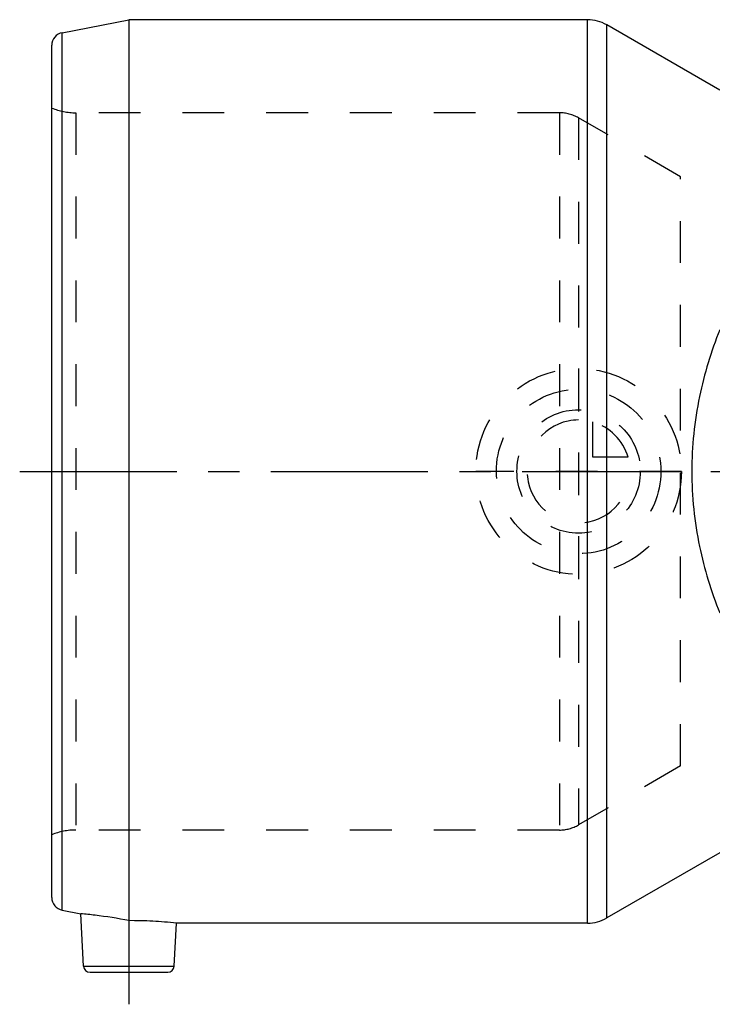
# Model space of a CAD drawing. Header units: millimetres. Extents: x 0 to 1000, y 0 to 1000.
# Tile 1 of 3: x 340 to 448, y 421 to 574. Entities that reach past the tile are written whole.
import ezdxf

# ---------------------------------------------------------------- set-up
doc = ezdxf.new("R2010")
doc.units = ezdxf.units.MM
doc.header["$LTSCALE"] = 65.185185
doc.linetypes.add('CENTER', pattern=[0.6, 0.375, -0.075, 0.075, -0.075])
doc.linetypes.add('HIDDEN', pattern=[0.2, 0.1, -0.1])
for name, color, linetype in [('ACHSEN_S', 7, 'CONTINUOUS'), ('KOERPER', 7, 'CONTINUOUS'), ('KONST.EL_MIT_GEO', 7, 'CONTINUOUS'), ('KONSTR_EL', 7, 'CONTINUOUS'), ('KURVEN', 7, 'CONTINUOUS')]:
    doc.layers.add(name, color=color, linetype=linetype)

msp = doc.modelspace()

# ---------------------------------------------------------------- linework, layer by layer
at = {"layer": 'ACHSEN_S', "color": 40, "linetype": 'CENTER'}
msp.add_line((340, 503.81), (660, 503.81), dxfattribs=at)
at = {"layer": 'KOERPER', "color": 8, "linetype": 'HIDDEN'}
msp.add_line((442.88, 458.01), (442.88, 549.62), dxfattribs=at)
at = {"layer": 'KOERPER', "color": 7, "linetype": 'Continuous'}
msp.add_line((357, 503.81), (357, 433.96), dxfattribs=at)
at = {"layer": 'KOERPER', "color": 40, "linetype": 'CENTER'}
msp.add_line((357, 433.96), (357, 420.94), dxfattribs=at)
at = {"layer": 'KOERPER', "color": 7, "linetype": 'Continuous'}
msp.add_arc((356.96, 363.39), 70.56, 83.9502, 89.9697, dxfattribs=at)
at = {"layer": 'KOERPER', "color": 8, "linetype": 'HIDDEN'}
msp.add_arc((356.99, 363.88), 70.07, 83.9291, 89.9909, dxfattribs=at)
at = {"layer": 'KOERPER', "color": 7, "linetype": 'Continuous'}
msp.add_open_spline([(357, 433.96), (355.26, 434.3), (352.77, 434.69), (350.26, 434.95), (349.52, 435.02)], degree=3, knots=[0, 0, 0, 0, 0.705811, 1, 1, 1, 1], dxfattribs=at)
at = {"layer": 'KONST.EL_MIT_GEO', "color": 7, "linetype": 'Continuous'}
for points, knots in [([(448.96, 525.82), (447.61, 522.48), (445.4, 515.25), (444.62, 507.72), (444.62, 503.81)], [0, 0, 0, 0, 0.479861, 1, 1, 1, 1]), ([(444.62, 503.81), (444.62, 499.91), (445.4, 492.37), (447.61, 485.15), (448.96, 481.81)], [0, 0, 0, 0, 0.520139, 1, 1, 1, 1])]:
    msp.add_open_spline(points, degree=3, knots=knots, dxfattribs=at)
at = {"layer": 'KONSTR_EL', "color": 7, "linetype": 'Continuous'}
for p, q in [((346.62, 572.04), (357, 574.06)), ((357, 574.06), (357, 503.81)), ((428.39, 574.06), (357, 574.06)), ((428.39, 433.56), (428.39, 574.06)), ((431.39, 434.37), (431.39, 573.26)), ((448.96, 563.12), (431.39, 573.26)), ((346.62, 435.58), (346.62, 572.04)), ((345, 437.54), (345, 570.08)), ((448.96, 444.51), (431.39, 434.37)), ((346.62, 435.58), (349.52, 435.02)), ((349.95, 426.89), (349.52, 435.02)), ((364.05, 426.89), (364.4, 433.56)), ((428.39, 433.56), (364.4, 433.56)), ((349.95, 426.89), (364.05, 426.89)), ((350.95, 425.94), (363.05, 425.94))]:
    msp.add_line(p, q, dxfattribs=at)
at = {"layer": 'KONSTR_EL', "color": 8, "linetype": 'HIDDEN'}
for p, q in [((348.74, 559.59), (348.74, 448.04)), ((424, 559.59), (348.74, 559.59)), ((424, 559.59), (424, 448.04)), ((427, 558.78), (427, 448.84)), ((442.88, 549.62), (427, 558.78)), ((442.88, 458.01), (427, 448.84)), ((424, 448.04), (348.74, 448.04))]:
    msp.add_line(p, q, dxfattribs=at)
at = {"layer": 'KONSTR_EL', "color": 7, "linetype": 'Continuous'}
for centre, radius, start, end in [((428.39, 568.06), 6, 60, 90), ((347, 570.08), 2, 101, 180), ((347, 437.54), 2, 180, 259), ((428.39, 439.56), 6, 270, 300), ((350.95, 426.94), 1, 183, 270), ((363.05, 426.94), 1, 270, 357)]:
    msp.add_arc(centre, radius, start, end, dxfattribs=at)
at = {"layer": 'KONSTR_EL', "color": 8, "linetype": 'HIDDEN'}
for centre, radius, start, end in [((348.74, 569.59), 10, 248.0484, 270), ((424, 553.59), 6, 60, 90), ((424, 454.04), 6, 270, 300), ((348.74, 438.04), 10, 90, 111.9516)]:
    msp.add_arc(centre, radius, start, end, dxfattribs=at)
at = {"layer": 'KURVEN', "color": 8, "linetype": 'HIDDEN'}
for p, q in [((427, 519.81), (427, 487.81)), ((429.2, 506.01), (429.2, 511.5)), ((434.69, 506.01), (429.2, 506.01)), ((443, 503.81), (411, 503.81))]:
    msp.add_line(p, q, dxfattribs=at)
for radius in [16, 12.8, 9.6]:
    msp.add_circle((427, 503.81), radius, dxfattribs=at)
for start, end in [(90, 360), (15.962, 74.038)]:
    msp.add_arc((427, 503.81), 8, start, end, dxfattribs=at)

doc.saveas('drawing.dxf')
